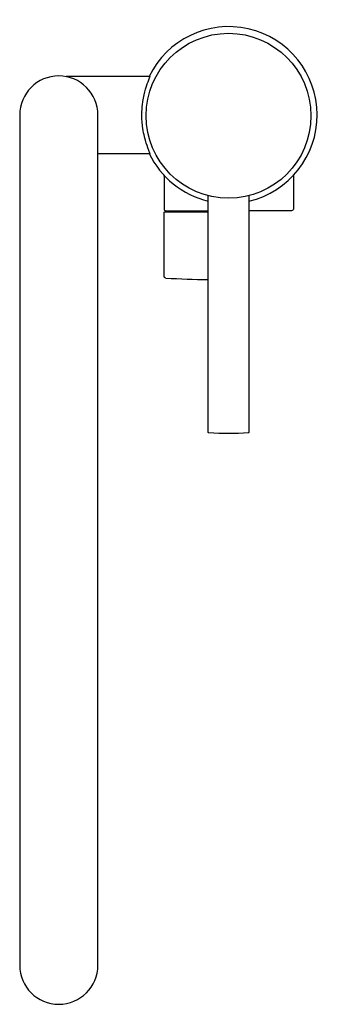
# Model space of a CAD drawing. Header units: millimetres. Extents: x -62 to 26, y -261 to 28.
import ezdxf

# ---------------------------------------------------------------- set-up
doc = ezdxf.new("R2010")
doc.units = ezdxf.units.MM
doc.header["$MEASUREMENT"] = 0
doc.layers.add('PLANNING', color=1, linetype='Continuous')

# ---------------------------------------------------------------- blocks, each defined once
blk = doc.blocks.new('96110000_t')
at = {"layer": 'PLANNING'}
for p, q in [((-25.02, 0.86), (-25.02, 0.85)), ((24.92, 0.85), (24.92, 0.86))]:
    blk.add_line(p, q, dxfattribs=at)
for points in [[(-38.5, -200), (-38.5, 0, 1), (-61.5, 0), (-61.5, -250, 0.999695), (-38.5, -250), (-38.5, -200)], [(-19, -17.95), (-19, -27.65, 0.414214), (-18.5, -28.15), (-6.05, -28.15)], [(19, -17.97), (19, -27.65, -0.414214), (18.5, -28.15), (5.95, -28.15)], [(5.95, -23.72), (5.95, -93.25, -0.172313), (5.91, -93.37, -0.187016), (5.75, -93.43, -0.041531), (-5.85, -93.43), (-5.85, -93.43, -0.187249), (-6.01, -93.37, -0.185169), (-6.05, -93.24), (-6.05, -23.72)], [(-18.53, -47.96), (-18.53, -47.96, -0.399044), (-19, -47.46), (-19, -28.65, -0.414214), (-18.8, -28.45), (-6.05, -28.45)]]:
    blk.add_lwpolyline(points, format="xyb", dxfattribs=at)
blk.add_lwpolyline([(-38.5, -11.3), (-23.16, -11.3), (-23.16, -11.3), (-23.16, -11.3), (-23.16, -11.3), (-23.16, -11.3), (-23.16, -11.3), (-23.16, -11.3), (-23.16, -11.3), (-23.16, -11.3), (-23.16, -11.3), (-23.16, -11.3), (-23.16, -11.3), (-23.16, -11.3), (-23.16, -11.3), (-23.16, -11.3), (-23.16, -11.3), (-23.16, -11.3), (-23.16, -11.3), (-23.16, -11.3), (-23.16, -11.3), (-23.16, -11.3), (-23.16, -11.3), (-23.16, -11.3), (-23.16, -11.3), (-23.16, -11.3), (-23.16, -11.3), (-23.16, -11.29), (-23.16, -11.29), (-23.16, -11.29), (-23.16, -11.29), (-23.16, -11.29), (-23.16, -11.29), (-23.16, -11.29), (-23.16, -11.29), (-23.16, -11.29), (-23.16, -11.29), (-23.16, -11.29), (-23.16, -11.29), (-23.16, -11.28), (-23.16, -11.28), (-23.16, -11.28), (-23.16, -11.28), (-23.16, -11.27), (-23.16, -11.27), (-23.16, -11.26), (-23.16, -11.26), (-23.17, -11.25), (-23.17, -11.23), (-23.18, -11.22), (-23.18, -11.2), (-23.19, -11.17), (-23.49, -10.43), (-23.8, -9.61), (-24.04, -8.95), (-24.26, -8.29), (-24.4, -7.84), (-24.54, -7.36), (-24.68, -6.84), (-24.81, -6.28), (-24.93, -5.79), (-25.04, -5.25), (-25.15, -4.66), (-25.26, -4), (-25.37, -3.26), (-25.42, -2.84), (-25.47, -2.38), (-25.51, -1.87), (-25.54, -1.31), (-25.56, -0.69), (-25.57, 0), (-25.56, 0.51), (-25.55, 1.02), (-25.52, 1.53), (-25.49, 2.04), (-25.44, 2.54), (-25.39, 3.04), (-25.25, 4.02), (-25.09, 4.98), (-24.9, 5.9), (-24.69, 6.78), (-24.58, 7.21), (-24.46, 7.62), (-24.21, 8.45), (-23.96, 9.18), (-23.74, 9.79), (-23.55, 10.3), (-23.18, 11.2), (-23.17, 11.23), (-23.17, 11.24), (-23.16, 11.26), (-23.16, 11.27), (-23.16, 11.27), (-23.16, 11.28), (-23.16, 11.28), (-23.16, 11.28), (-23.16, 11.28), (-23.15, 11.29), (-23.15, 11.29), (-23.15, 11.29), (-23.15, 11.29), (-23.15, 11.29), (-23.15, 11.29), (-23.15, 11.29), (-23.15, 11.29), (-23.15, 11.29), (-23.15, 11.29), (-23.15, 11.29), (-23.15, 11.29), (-23.15, 11.3), (-23.16, 11.3), (-23.16, 11.3), (-23.16, 11.3), (-23.16, 11.3), (-23.16, 11.3), (-23.16, 11.3), (-23.16, 11.3), (-23.16, 11.3), (-23.16, 11.3), (-23.16, 11.3), (-23.16, 11.3), (-23.16, 11.3), (-23.16, 11.3), (-23.16, 11.3), (-23.16, 11.3), (-23.16, 11.3), (-23.16, 11.3), (-23.16, 11.3), (-23.16, 11.3), (-23.16, 11.3), (-23.16, 11.3), (-23.16, 11.3), (-23.16, 11.3), (-23.16, 11.3), (-23.16, 11.3), (-23.16, 11.3), (-23.16, 11.3), (-23.16, 11.3), (-23.16, 11.3), (-23.16, 11.3), (-23.16, 11.3), (-23.16, 11.3), (-23.16, 11.3), (-23.16, 11.3), (-23.16, 11.3), (-23.16, 11.3), (-23.16, 11.3), (-23.16, 11.3), (-23.16, 11.3), (-23.16, 11.3), (-23.16, 11.3), (-23.16, 11.3), (-23.16, 11.3), (-23.16, 11.3), (-23.16, 11.3), (-23.16, 11.3), (-23.16, 11.3), (-23.16, 11.3), (-23.16, 11.3), (-23.16, 11.3), (-23.16, 11.3), (-23.16, 11.3), (-23.16, 11.3), (-23.16, 11.3), (-23.16, 11.3), (-23.16, 11.3), (-23.16, 11.3), (-23.16, 11.3), (-23.16, 11.3), (-23.16, 11.3), (-23.16, 11.3), (-47.86, 11.3)], dxfattribs=at)
blk.add_circle((-0.05, -0.21), 24.24, dxfattribs=at)
for centre, radius, start, end in [((0, 0), 26, 283.2291, 154.2392), ((0, 0), 26, 205.7608, 256.5444), ((-19.49, -17.95), 0.496, 0.084, 35.0563), ((19.5, -17.94), 0.497, 143.0845, 182.3665), ((0, 301.55), 350, 266.9681, 269.0096)]:
    blk.add_arc(centre, radius, start, end, dxfattribs=at)

msp = doc.modelspace()

# ---------------------------------------------------------------- block references
msp.add_blockref('96110000_t', (0, 0))

doc.saveas('drawing.dxf')
